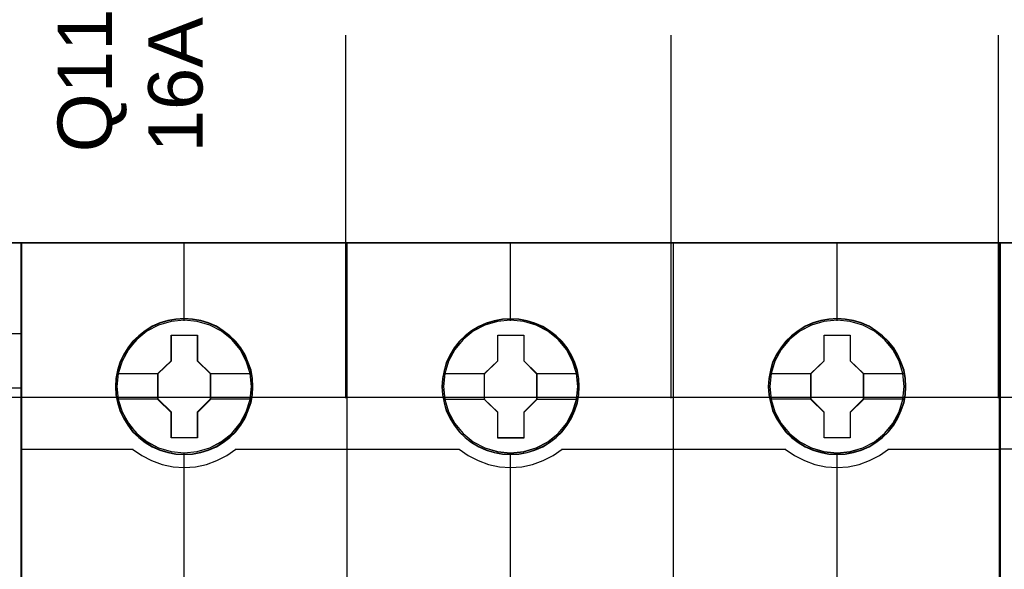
# Model space of a CAD drawing. Extents: x -558982 to 5119495, y -5290134 to 97908.
# Tile 55 of 256: x -474043 to -473500, y -24359 to -24056. Entities that reach past the tile are written whole.
import ezdxf

# ---------------------------------------------------------------- set-up
doc = ezdxf.new("R2010")
doc.units = 0
doc.header["$MEASUREMENT"] = 0
doc.layers.get('0').update_dxf_attribs({"color": 252})
doc.layers.add('45', color=8, linetype='Continuous')
doc.layers.add('50', color=7, linetype='Continuous')
doc.styles.get("Standard").update_dxf_attribs({"font": 'arial.ttf', "bigfont": 'BIGFONT.SHX'})

# ---------------------------------------------------------------- blocks, each defined once
blk = doc.blocks.new('*U1092')
at = {"layer": '50', "color": 7}
for points in [[(509.985212, -477.51456), (834.016113, -477.51456)], [(509.985212, -477.51456), (834.016113, -477.51456)], [(581.907835, -477.55693), (581.907835, -457.544965)], [(599.863306, -477.55693), (599.863306, -457.544965)], [(617.924818, -477.55693), (617.924818, -457.544965)]]:
    blk.add_lwpolyline(points, dxfattribs=at)
blk = doc.blocks.new('*U1094')
at = {"layer": '45', "color": 7}
for points in [[(545.996621, -468.984913), (564.000083, -468.984913), (564.000083, -468.984913), (564.000083, -552.014574), (564.000083, -552.014574), (545.996621, -552.014574), (545.996621, -552.014574), (527.999006, -552.014574), (527.999006, -552.014574), (527.999006, -468.984913), (527.999006, -468.984913), (545.996621, -468.984913), (545.996621, -468.984913)], [(545.996622, -468.99021), (563.994781, -468.99021), (563.994781, -552.009278), (545.996622, -552.009278), (528.004308, -552.009278), (528.004308, -468.99021), (545.996622, -468.99021)]]:
    blk.add_lwpolyline(points, close=True, dxfattribs=at)
for points in [[(562.99534, -473.987243), (564.000083, -473.987243)], [(545.991591, -476.990229), (564.000083, -476.990229)]]:
    blk.add_lwpolyline(points, dxfattribs=at)
blk = doc.blocks.new('*U1095')
at = {"layer": '45', "color": 7}
for points in [[(581.994616, -468.998154), (563.970921, -468.998154), (563.970921, -551.066542), (581.994616, -551.066542), (600.007165, -551.066542), (618.03086, -551.066542), (618.03086, -468.998154), (600.007165, -468.998154), (581.994616, -468.998154)], [(576.778079, -476.924026), (576.75569, -476.470835), (576.682925, -476.023171), (576.526201, -475.592087), (576.347088, -475.177584), (576.112002, -474.785187), (575.832138, -474.437004), (575.501898, -474.116454), (575.132478, -473.840119), (574.763057, -473.596943), (574.332066, -473.414562), (573.901075, -473.287447), (573.442098, -473.204546), (572.988718, -473.176913), (572.52974, -473.204546), (572.087555, -473.287447), (571.639772, -473.414562), (571.225573, -473.596943), (570.833763, -473.840119), (570.475537, -474.116454), (570.1397, -474.437004), (569.87103, -474.785187), (569.630347, -475.177584), (569.428845, -475.592087), (569.311302, -476.023171), (569.221745, -476.470835), (569.188161, -476.924026), (569.221745, -477.371689), (569.311302, -477.8083), (569.428845, -478.24491), (569.630347, -478.659414), (569.87103, -479.046284), (570.1397, -479.411047), (570.475537, -479.731597), (570.833763, -480.007932), (571.225573, -480.240054), (571.639772, -480.422436), (572.087555, -480.560604), (572.52974, -480.649031), (572.988718, -480.671138), (573.442098, -480.649031), (573.901075, -480.560604), (574.332066, -480.422436), (574.763057, -480.240054), (575.132478, -480.007932), (575.501898, -479.731597), (575.832138, -479.411047), (576.112002, -479.046284), (576.347088, -478.659414), (576.526201, -478.24491), (576.682925, -477.8083), (576.75569, -477.371689), (576.778079, -476.924026)], [(576.778079, -476.924026), (576.75569, -476.470835), (576.682925, -476.023171), (576.526201, -475.592087), (576.347088, -475.177584), (576.112002, -474.785187), (575.832138, -474.437004), (575.501898, -474.116454), (575.132478, -473.840119), (574.763057, -473.596943), (574.332066, -473.414562), (573.901075, -473.287447), (573.442098, -473.204546), (572.988718, -473.176913), (572.52974, -473.204546), (572.087555, -473.287447), (571.639772, -473.414562), (571.225573, -473.596943), (570.833763, -473.840119), (570.475537, -474.116454), (570.1397, -474.437004), (569.87103, -474.785187), (569.630347, -475.177584), (569.428845, -475.592087), (569.311302, -476.023171), (569.221745, -476.470835), (569.188161, -476.924026), (569.221745, -477.371689), (569.311302, -477.8083), (569.428845, -478.24491), (569.630347, -478.659414), (569.87103, -479.046284), (570.1397, -479.411047), (570.475537, -479.731597), (570.833763, -480.007932), (571.225573, -480.240054), (571.639772, -480.422436), (572.087555, -480.560604), (572.52974, -480.649031), (572.988718, -480.671138), (573.442098, -480.649031), (573.901075, -480.560604), (574.332066, -480.422436), (574.763057, -480.240054), (575.132478, -480.007932), (575.501898, -479.731597), (575.832138, -479.411047), (576.112002, -479.046284), (576.347088, -478.659414), (576.526201, -478.24491), (576.682925, -477.8083), (576.75569, -477.371689), (576.778079, -476.924026)], [(594.789222, -476.929322), (594.76684, -476.476131), (594.694098, -476.028467), (594.537422, -475.597384), (594.358365, -475.18288), (594.123352, -474.790483), (593.843575, -474.4423), (593.513437, -474.121751), (593.149727, -473.839888), (592.774825, -473.602239), (592.343968, -473.419858), (591.913111, -473.292743), (591.454277, -473.209843), (591.001037, -473.182209), (590.547798, -473.209843), (590.100154, -473.292743), (589.652511, -473.419858), (589.23844, -473.602239), (588.846752, -473.839888), (588.488637, -474.121751), (588.152904, -474.4423), (587.889914, -474.790483), (587.64371, -475.18288), (587.447866, -475.597384), (587.324764, -476.028467), (587.235235, -476.476131), (587.207257, -476.929322), (587.235235, -477.376986), (587.324764, -477.813596), (587.447866, -478.250207), (587.64371, -478.66471), (587.889914, -479.05158), (588.152904, -479.416344), (588.488637, -479.736893), (588.846752, -480.013229), (589.23844, -480.245351), (589.652511, -480.427732), (590.100154, -480.5659), (590.547798, -480.654328), (591.001037, -480.676434), (591.454277, -480.654328), (591.913111, -480.5659), (592.343968, -480.427732), (592.774825, -480.245351), (593.149727, -480.013229), (593.513437, -479.736893), (593.843575, -479.416344), (594.123352, -479.05158), (594.358365, -478.66471), (594.537422, -478.250207), (594.694098, -477.813596), (594.76684, -477.376986), (594.789222, -476.929322)], [(594.789222, -476.929322), (594.76684, -476.476131), (594.694098, -476.028467), (594.537422, -475.597384), (594.358365, -475.18288), (594.123352, -474.790483), (593.843575, -474.4423), (593.513437, -474.121751), (593.149727, -473.839888), (592.774825, -473.602239), (592.343968, -473.419858), (591.913111, -473.292743), (591.454277, -473.209843), (591.001037, -473.182209), (590.547798, -473.209843), (590.100154, -473.292743), (589.652511, -473.419858), (589.23844, -473.602239), (588.846752, -473.839888), (588.488637, -474.121751), (588.152904, -474.4423), (587.889914, -474.790483), (587.64371, -475.18288), (587.447866, -475.597384), (587.324764, -476.028467), (587.235235, -476.476131), (587.207257, -476.929322), (587.235235, -477.376986), (587.324764, -477.813596), (587.447866, -478.250207), (587.64371, -478.66471), (587.889914, -479.05158), (588.152904, -479.416344), (588.488637, -479.736893), (588.846752, -480.013229), (589.23844, -480.245351), (589.652511, -480.427732), (590.100154, -480.5659), (590.547798, -480.654328), (591.001037, -480.676434), (591.454277, -480.654328), (591.913111, -480.5659), (592.343968, -480.427732), (592.774825, -480.245351), (593.149727, -480.013229), (593.513437, -479.736893), (593.843575, -479.416344), (594.123352, -479.05158), (594.358365, -478.66471), (594.537422, -478.250207), (594.694098, -477.813596), (594.76684, -477.376986), (594.789222, -476.929322)], [(594.773316, -476.930646), (594.751027, -476.479537), (594.678591, -476.03393), (594.522573, -475.604826), (594.344266, -475.192227), (594.11024, -474.801632), (593.831636, -474.455049), (593.502884, -474.135972), (593.1407, -473.855404), (592.767371, -473.618847), (592.338322, -473.437303), (591.909273, -473.310773), (591.452363, -473.228253), (591.001026, -473.200746), (590.549688, -473.228253), (590.103923, -473.310773), (589.658157, -473.437303), (589.245824, -473.618847), (588.855779, -473.855404), (588.499167, -474.135972), (588.164843, -474.455049), (587.902956, -474.801632), (587.657785, -475.192227), (587.462762, -475.604826), (587.340177, -476.03393), (587.251024, -476.479537), (587.223163, -476.930646), (587.251024, -477.376253), (587.340177, -477.810858), (587.462762, -478.245463), (587.657785, -478.658063), (587.902956, -479.043156), (588.164843, -479.406243), (588.499167, -479.72532), (588.855779, -480.000386), (589.245824, -480.231442), (589.658157, -480.412986), (590.103923, -480.550519), (590.549688, -480.63854), (591.001026, -480.660546), (591.452363, -480.63854), (591.909273, -480.550519), (592.338322, -480.412986), (592.767371, -480.231442), (593.1407, -480.000386), (593.502884, -479.72532), (593.831636, -479.406243), (594.11024, -479.043156), (594.344266, -478.658063), (594.522573, -478.245463), (594.678591, -477.810858), (594.751027, -477.376253), (594.773316, -476.930646)], [(612.805667, -476.924026), (612.783285, -476.470835), (612.710546, -476.023171), (612.553877, -475.592087), (612.374826, -475.177584), (612.139822, -474.785187), (611.860056, -474.437004), (611.529931, -474.116454), (611.16064, -473.840119), (610.791348, -473.596943), (610.360508, -473.414562), (609.929667, -473.287447), (609.47085, -473.204546), (609.017629, -473.176913), (608.558812, -473.204546), (608.116781, -473.287447), (607.669154, -473.414562), (607.2551, -473.596943), (606.863427, -473.840119), (606.505326, -474.116454), (606.169606, -474.437004), (605.906625, -474.785187), (605.660431, -475.177584), (605.458999, -475.592087), (605.341497, -476.023171), (605.251972, -476.470835), (605.2184, -476.924026), (605.251972, -477.371689), (605.341497, -477.8083), (605.458999, -478.24491), (605.660431, -478.659414), (605.906625, -479.046284), (606.169606, -479.411047), (606.505326, -479.731597), (606.863427, -480.007932), (607.2551, -480.240054), (607.669154, -480.422436), (608.116781, -480.560604), (608.558812, -480.649031), (609.017629, -480.671138), (609.47085, -480.649031), (609.929667, -480.560604), (610.360508, -480.422436), (610.791348, -480.240054), (611.16064, -480.007932), (611.529931, -479.731597), (611.860056, -479.411047), (612.139822, -479.046284), (612.374826, -478.659414), (612.553877, -478.24491), (612.710546, -477.8083), (612.783285, -477.371689), (612.805667, -476.924026)], [(612.805667, -476.924026), (612.783285, -476.470835), (612.710546, -476.023171), (612.553877, -475.592087), (612.374826, -475.177584), (612.139822, -474.785187), (611.860056, -474.437004), (611.529931, -474.116454), (611.16064, -473.840119), (610.791348, -473.596943), (610.360508, -473.414562), (609.929667, -473.287447), (609.47085, -473.204546), (609.017629, -473.176913), (608.558812, -473.204546), (608.116781, -473.287447), (607.669154, -473.414562), (607.2551, -473.596943), (606.863427, -473.840119), (606.505326, -474.116454), (606.169606, -474.437004), (605.906625, -474.785187), (605.660431, -475.177584), (605.458999, -475.592087), (605.341497, -476.023171), (605.251972, -476.470835), (605.2184, -476.924026), (605.251972, -477.371689), (605.341497, -477.8083), (605.458999, -478.24491), (605.660431, -478.659414), (605.906625, -479.046284), (606.169606, -479.411047), (606.505326, -479.731597), (606.863427, -480.007932), (607.2551, -480.240054), (607.669154, -480.422436), (608.116781, -480.560604), (608.558812, -480.649031), (609.017629, -480.671138), (609.47085, -480.649031), (609.929667, -480.560604), (610.360508, -480.422436), (610.791348, -480.240054), (611.16064, -480.007932), (611.529931, -479.731597), (611.860056, -479.411047), (612.139822, -479.046284), (612.374826, -478.659414), (612.553877, -478.24491), (612.710546, -477.8083), (612.783285, -477.371689), (612.805667, -476.924026)], [(612.78976, -476.92535), (612.767473, -476.474241), (612.695039, -476.028633), (612.539026, -475.59953), (612.360726, -475.18693), (612.126708, -474.796336), (611.848115, -474.449752), (611.519374, -474.130675), (611.151631, -473.855609), (610.783888, -473.613551), (610.354854, -473.432007), (609.92582, -473.305476), (609.468926, -473.222956), (609.017605, -473.19545), (608.560712, -473.222956), (608.120534, -473.305476), (607.674785, -473.432007), (607.262466, -473.613551), (606.872436, -473.855609), (606.515836, -474.130675), (606.181524, -474.449752), (605.919646, -474.796336), (605.674484, -475.18693), (605.473896, -475.59953), (605.356887, -476.028633), (605.267737, -476.474241), (605.234306, -476.92535), (605.267737, -477.370957), (605.356887, -477.805562), (605.473896, -478.240167), (605.674484, -478.652766), (605.919646, -479.037859), (606.181524, -479.400947), (606.515836, -479.720024), (606.872436, -479.99509), (607.262466, -480.226146), (607.674785, -480.40769), (608.120534, -480.545223), (608.560712, -480.633244), (609.017605, -480.655249), (609.468926, -480.633244), (609.92582, -480.545223), (610.354854, -480.40769), (610.783888, -480.226146), (611.151631, -479.99509), (611.519374, -479.720024), (611.848115, -479.400947), (612.126708, -479.037859), (612.360726, -478.652766), (612.539026, -478.240167), (612.695039, -477.805562), (612.767473, -477.370957), (612.78976, -476.92535)], [(572.272733, -474.079927), (573.71572, -474.079927), (573.71572, -475.496561), (574.437214, -476.204878), (574.437214, -477.627046), (573.71572, -478.346431), (573.71572, -479.757531), (572.272733, -479.757531), (572.272733, -478.346431), (571.534329, -477.627046), (571.534329, -476.204878), (572.272733, -475.496561), (572.272733, -474.079927)], [(572.272733, -474.079927), (573.71572, -474.079927), (573.71572, -474.079927), (573.71572, -475.496561), (573.71572, -475.496561), (574.437214, -476.204878), (574.437214, -476.204878), (574.437214, -477.627046), (574.437214, -477.627046), (573.71572, -478.346431), (573.71572, -478.346431), (573.71572, -479.757531), (573.71572, -479.757531), (572.272733, -479.757531), (572.272733, -479.757531), (572.272733, -478.346431), (572.272733, -478.346431), (571.534329, -477.627046), (571.534329, -477.627046), (571.534329, -476.204878), (571.534329, -476.204878), (572.272733, -475.496561), (572.272733, -475.496561), (572.272733, -474.079927), (572.272733, -474.079927)], [(572.280547, -474.095816), (573.707721, -474.095816), (573.707721, -475.504521), (574.421308, -476.208874), (574.421308, -477.623082), (573.707721, -478.33844), (573.707721, -479.741642), (572.280547, -479.741642), (572.280547, -478.33844), (571.550235, -477.623082), (571.550235, -476.208874), (572.280547, -475.504521), (572.280547, -474.095816)], [(590.289263, -474.079927), (591.732417, -474.079927), (591.732417, -475.502036), (592.448357, -476.210323), (592.448357, -477.632432), (591.732417, -478.351786), (591.732417, -479.762828), (590.289263, -479.762828), (590.289263, -478.351786), (589.550774, -477.632432), (589.550774, -476.210323), (590.289263, -475.502036), (590.289263, -474.079927)], [(590.289263, -474.079927), (591.732417, -474.079927), (591.732417, -474.079927), (591.732417, -475.502036), (591.732417, -475.502036), (592.448357, -476.210323), (592.448357, -476.210323), (592.448357, -477.632432), (592.448357, -477.632432), (591.732417, -478.351786), (591.732417, -478.351786), (591.732417, -479.762828), (591.732417, -479.762828), (590.289263, -479.762828), (590.289263, -479.762828), (590.289263, -478.351786), (590.289263, -478.351786), (589.550774, -477.632432), (589.550774, -477.632432), (589.550774, -476.210323), (589.550774, -476.210323), (590.289263, -475.502036), (590.289263, -475.502036), (590.289263, -474.079927), (590.289263, -474.079927)], [(590.297061, -474.095816), (591.724371, -474.095816), (591.724371, -475.509972), (592.43245, -476.214299), (592.43245, -477.628456), (591.724371, -478.343788), (591.724371, -479.746939), (590.297061, -479.746939), (590.297061, -478.343788), (589.56668, -477.628456), (589.56668, -476.214299), (590.297061, -475.509972), (590.297061, -474.095816)], [(608.300741, -474.079927), (609.745215, -474.079927), (609.745215, -475.496561), (610.467452, -476.204878), (610.467452, -477.627046), (609.745215, -478.346431), (609.745215, -479.757531), (608.300741, -479.757531), (608.300741, -478.346431), (607.567218, -477.627046), (607.567218, -476.204878), (608.300741, -475.496561), (608.300741, -474.079927)], [(608.300741, -474.079927), (609.745215, -474.079927), (609.745215, -474.079927), (609.745215, -475.496561), (609.745215, -475.496561), (610.467452, -476.204878), (610.467452, -476.204878), (610.467452, -477.627046), (610.467452, -477.627046), (609.745215, -478.346431), (609.745215, -478.346431), (609.745215, -479.757531), (609.745215, -479.757531), (608.300741, -479.757531), (608.300741, -479.757531), (608.300741, -478.346431), (608.300741, -478.346431), (607.567218, -477.627046), (607.567218, -477.627046), (607.567218, -476.204878), (607.567218, -476.204878), (608.300741, -475.496561), (608.300741, -475.496561), (608.300741, -474.079927), (608.300741, -474.079927)], [(608.309911, -474.095816), (609.7359, -474.095816), (609.7359, -475.504521), (610.448895, -476.208874), (610.448895, -477.623082), (609.7359, -478.33844), (609.7359, -479.741642), (608.309911, -479.741642), (608.309911, -478.33844), (607.585776, -477.623082), (607.585776, -476.208874), (608.309911, -475.504521), (608.309911, -474.095816)]]:
    blk.add_lwpolyline(points, close=True, dxfattribs=at)
at = {"layer": '45', "color": 139}
for points in [[(581.994616, -468.998154), (563.970921, -468.998154), (563.970921, -551.066542), (581.994616, -551.066542), (600.007165, -551.066542), (618.03086, -551.066542), (618.03086, -468.998154), (600.007165, -468.998154), (581.994616, -468.998154)], [(581.999032, -469.014043), (563.986828, -469.014043), (563.986828, -551.048005), (581.999032, -551.048005), (600.000098, -551.048005), (618.012302, -551.048005), (618.012302, -469.014043), (600.000098, -469.014043), (581.999032, -469.014043)], [(576.693246, -476.919938), (576.620496, -476.201544), (576.413437, -475.516306), (576.072069, -474.880804), (575.613182, -474.322666), (575.047967, -473.875052), (574.404405, -473.537959), (573.704882, -473.327967), (572.982973, -473.261653), (572.261065, -473.327967), (571.572734, -473.537959), (570.929172, -473.875052), (570.363957, -474.322666), (569.90507, -474.880804), (569.563702, -475.516306), (569.345451, -476.201544), (569.278297, -476.919938), (569.345451, -477.632807), (569.563702, -478.323571), (569.90507, -478.948021), (570.363957, -479.506158), (570.929172, -479.959299), (571.572734, -480.296392), (572.261065, -480.51191), (572.982973, -480.58375), (573.704882, -480.51191), (574.404405, -480.296392), (575.047967, -479.959299), (575.613182, -479.506158), (576.072069, -478.948021), (576.413437, -478.323571), (576.620496, -477.632807), (576.693246, -476.919938)], [(576.698548, -476.919938), (576.625801, -476.201544), (576.41875, -475.516306), (576.0718, -474.88633), (575.607335, -474.328193), (575.053334, -473.875052), (574.409798, -473.543485), (573.710302, -473.327967), (572.988422, -473.261653), (572.266543, -473.327967), (571.567047, -473.543485), (570.929107, -473.875052), (570.36951, -474.328193), (569.899449, -474.88633), (569.558095, -475.516306), (569.351044, -476.201544), (569.278297, -476.919938), (569.351044, -477.632807), (569.558095, -478.323571), (569.899449, -478.953547), (570.36951, -479.511684), (570.929107, -479.964825), (571.567047, -480.301918), (572.266543, -480.51191), (572.988422, -480.58375), (573.710302, -480.51191), (574.409798, -480.301918), (575.053334, -479.964825), (575.607335, -479.511684), (576.0718, -478.953547), (576.41875, -478.323571), (576.625801, -477.632807), (576.698548, -476.919938)], [(594.709691, -476.919938), (594.631347, -476.201544), (594.424296, -475.516306), (594.082943, -474.88633), (593.624073, -474.328193), (593.058881, -473.875052), (592.415345, -473.543485), (591.721445, -473.327967), (590.993969, -473.261653), (590.272089, -473.327967), (589.583786, -473.543485), (588.940249, -473.875052), (588.375057, -474.328193), (587.916188, -474.88633), (587.574834, -475.516306), (587.362187, -476.201544), (587.289439, -476.919938), (587.362187, -477.632807), (587.574834, -478.323571), (587.916188, -478.953547), (588.375057, -479.511684), (588.940249, -479.964825), (589.583786, -480.301918), (590.272089, -480.51191), (590.993969, -480.58375), (591.721445, -480.51191), (592.415345, -480.301918), (593.058881, -479.964825), (593.624073, -479.511684), (594.082943, -478.953547), (594.424296, -478.323571), (594.631347, -477.632807), (594.709691, -476.919938)], [(594.709691, -476.925235), (594.636943, -476.20684), (594.429892, -475.521603), (594.082943, -474.8861), (593.618477, -474.327963), (593.064477, -473.874822), (592.420941, -473.543255), (591.721445, -473.333263), (590.999565, -473.26695), (590.277685, -473.333263), (589.57819, -473.543255), (588.940249, -473.874822), (588.380653, -474.327963), (587.916188, -474.8861), (587.569238, -475.521603), (587.362187, -476.20684), (587.289439, -476.925235), (587.362187, -477.638103), (587.569238, -478.328867), (587.916188, -478.953317), (588.380653, -479.511454), (588.940249, -479.964596), (589.57819, -480.301688), (590.277685, -480.517207), (590.999565, -480.589046), (591.721445, -480.517207), (592.420941, -480.301688), (593.064477, -479.964596), (593.618477, -479.511454), (594.082943, -478.953317), (594.429892, -478.328867), (594.636943, -477.638103), (594.709691, -476.925235)], [(612.723484, -476.925235), (612.650711, -476.20684), (612.443586, -475.521603), (612.10211, -474.8861), (611.631881, -474.327963), (611.077683, -473.874822), (610.433916, -473.543255), (609.734171, -473.333263), (609.012033, -473.26695), (608.289896, -473.333263), (607.59015, -473.543255), (606.951982, -473.874822), (606.392185, -474.327963), (605.927554, -474.8861), (605.58048, -475.521603), (605.373356, -476.20684), (605.300582, -476.925235), (605.373356, -477.638103), (605.58048, -478.328867), (605.927554, -478.953317), (606.392185, -479.511454), (606.951982, -479.964596), (607.59015, -480.301688), (608.289896, -480.517207), (609.012033, -480.589046), (609.734171, -480.517207), (610.433916, -480.301688), (611.077683, -479.964596), (611.631881, -479.511454), (612.10211, -478.953317), (612.443586, -478.328867), (612.650711, -477.638103), (612.723484, -476.925235)], [(612.723484, -476.919938), (612.645138, -476.201544), (612.438079, -475.516306), (612.096711, -474.88633), (611.637824, -474.328193), (611.072609, -473.875052), (610.429047, -473.543485), (609.73512, -473.327967), (609.013212, -473.261653), (608.285707, -473.327967), (607.597376, -473.543485), (606.953814, -473.875052), (606.388599, -474.328193), (605.929712, -474.88633), (605.588345, -475.516306), (605.375689, -476.201544), (605.308535, -476.919938), (605.375689, -477.632807), (605.588345, -478.323571), (605.929712, -478.953547), (606.388599, -479.511684), (606.953814, -479.964825), (607.597376, -480.301918), (608.285707, -480.51191), (609.013212, -480.58375), (609.73512, -480.51191), (610.429047, -480.301918), (611.072609, -479.964825), (611.637824, -479.511684), (612.096711, -478.953547), (612.438079, -478.323571), (612.645138, -477.632807), (612.723484, -476.919938)]]:
    blk.add_lwpolyline(points, close=True, dxfattribs=at)
for points in [[(572.971191, -468.998154), (572.971191, -473.290783)], [(581.982064, -487.810513), (581.982064, -468.998154)], [(590.982333, -468.998154), (590.982333, -473.290783)], [(599.982603, -487.810513), (599.982603, -468.998154)], [(608.993476, -468.998154), (608.993476, -473.290783)], [(563.970921, -480.366603), (570.176998, -480.366603)], [(570.142535, -480.366603), (570.646935, -480.719876), (571.190567, -481.004774), (571.77343, -481.215598), (572.373107, -481.346651), (572.989597, -481.380839), (573.606087, -481.346651), (574.211368, -481.215598), (574.788626, -481.004774), (575.332258, -480.719876), (575.842263, -480.366603)], [(572.971191, -480.559916), (572.971191, -487.810513)], [(575.805149, -480.366603), (588.188141, -480.366603)], [(588.153677, -480.366603), (588.658105, -480.719876), (589.201766, -481.004774), (589.78466, -481.215598), (590.384368, -481.346651), (591.000891, -481.380839), (591.617413, -481.346651), (592.217121, -481.215598), (592.800016, -481.004774), (593.343676, -480.719876), (593.848104, -480.366603)], [(590.982333, -480.559916), (590.982333, -487.810513)], [(593.810989, -480.366603), (606.193981, -480.366603)], [(606.159518, -480.366603), (606.669523, -480.719876), (607.213155, -481.004774), (607.790414, -481.215598), (608.395695, -481.346651), (609.012184, -481.380839), (609.628674, -481.346651), (610.228351, -481.215598), (610.805609, -481.004774), (611.354846, -480.719876), (611.859247, -480.366603)], [(608.993476, -480.559916), (608.993476, -487.810513)], [(611.824783, -480.366603), (618.03086, -480.366603)]]:
    blk.add_lwpolyline(points, dxfattribs=at)
at = {"layer": '45', "color": 59}
blk.add_lwpolyline([(581.982064, -487.810513), (581.982064, -468.998154)], dxfattribs=at)
blk.add_lwpolyline([(576.759522, -476.92535), (576.737242, -476.474241), (576.664833, -476.028633), (576.508876, -475.59953), (576.330639, -475.18693), (576.096702, -474.796336), (575.818207, -474.449752), (575.489582, -474.130675), (575.121967, -473.855609), (574.754353, -473.613551), (574.32547, -473.432007), (573.896586, -473.305476), (573.439853, -473.222956), (572.98869, -473.19545), (572.531957, -473.222956), (572.091934, -473.305476), (571.646341, -473.432007), (571.234167, -473.613551), (570.844273, -473.855609), (570.487799, -474.130675), (570.153604, -474.449752), (569.886248, -474.796336), (569.646742, -475.18693), (569.446225, -475.59953), (569.329257, -476.028633), (569.240138, -476.474241), (569.206719, -476.92535), (569.240138, -477.370957), (569.329257, -477.805562), (569.446225, -478.240167), (569.646742, -478.652766), (569.886248, -479.037859), (570.153604, -479.400947), (570.487799, -479.720024), (570.844273, -479.99509), (571.234167, -480.226146), (571.646341, -480.40769), (572.091934, -480.545223), (572.531957, -480.633244), (572.98869, -480.655249), (573.439853, -480.633244), (573.896586, -480.545223), (574.32547, -480.40769), (574.754353, -480.226146), (575.121967, -479.99509), (575.489582, -479.720024), (575.818207, -479.400947), (576.096702, -479.037859), (576.330639, -478.652766), (576.508876, -478.240167), (576.664833, -477.805562), (576.737242, -477.370957), (576.759522, -476.92535)], close=True, dxfattribs=at)
at = {"layer": '45', "color": 7}
for points in [[(569.26239, -476.19314), (571.568792, -476.19314)], [(574.40275, -476.19314), (576.70385, -476.19314)], [(587.278835, -476.198436), (589.587888, -476.198436)], [(592.413893, -476.198436), (594.714993, -476.198436)], [(605.289978, -476.19314), (607.604333, -476.19314)], [(610.430338, -476.19314), (612.734089, -476.19314)], [(569.26239, -477.604597), (571.568792, -477.604597)], [(574.40275, -477.604597), (576.70385, -477.604597)], [(587.278835, -477.609893), (589.587888, -477.609893)], [(592.413893, -477.609893), (594.714993, -477.609893)], [(605.289978, -477.604597), (607.604333, -477.604597)], [(610.430338, -477.604597), (612.734089, -477.604597)]]:
    blk.add_lwpolyline(points, dxfattribs=at)
blk = doc.blocks.new('*U1096')
at = {"layer": '45', "color": 7}
blk.add_lwpolyline([(690.038316, -468.998154), (617.961933, -468.998154), (617.961933, -551.066542), (690.038316, -551.066542), (690.038316, -468.998154)], close=True, dxfattribs=at)
at = {"layer": '45', "color": 139}
blk.add_lwpolyline([(690.038316, -468.998154), (617.961933, -468.998154), (617.961933, -551.066542), (690.038316, -551.066542), (690.038316, -468.998154)], close=True, dxfattribs=at)
at = {"layer": '45', "color": 59}
blk.add_lwpolyline([(690.017107, -469.019339), (617.983141, -469.019339), (617.983141, -551.042708), (690.017107, -551.042708), (690.017107, -469.019339)], close=True, dxfattribs=at)
at = {"layer": '45', "color": 139}
blk.add_lwpolyline([(617.961933, -480.361306), (624.183916, -480.361306)], dxfattribs=at)

msp = doc.modelspace()

# ---------------------------------------------------------------- block references
at = {"xscale": 10, "yscale": 10, "zscale": 10}
for name in ['*U1092', '*U1094', '*U1096']:
    msp.add_blockref(name, (-479682.25, -19489.05), dxfattribs=at)
ref = msp.add_blockref('*U1095', (-479682.25, -19489.05), dxfattribs=dict(xscale=10, yscale=10, zscale=10))
ref.add_attrib('Oznaczenie', 'Q11', (-473992.25, -24129.05), dxfattribs={"height": 30, "rotation": 90, "flags": 2})
ref.add_attrib('Pr¹d znamionowy', '16A', (-473942.25, -24129.05), dxfattribs={"height": 30, "rotation": 90, "flags": 2})

doc.saveas('drawing.dxf')
